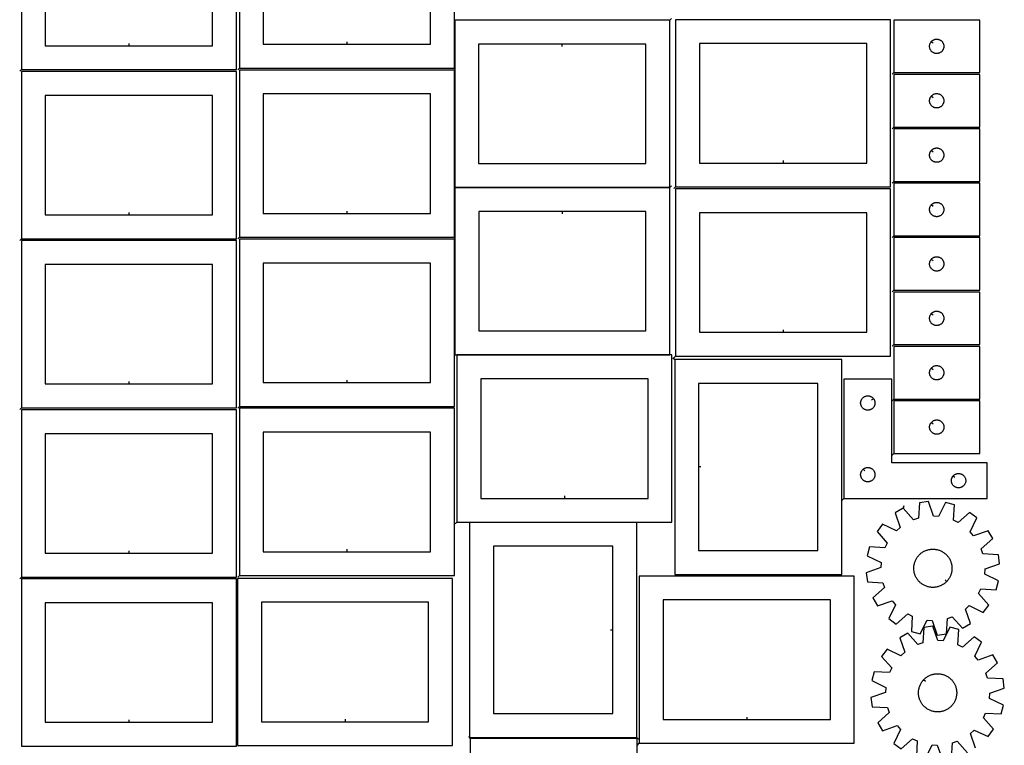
# Model space of a CAD drawing. Header units: millimetres. Extents: x 7 to 1243, y 7 to 2493.
# Tile 2 of 4: x 7 to 1243, y 859 to 1770. Entities that reach past the tile are written whole.
import ezdxf

# ---------------------------------------------------------------- set-up
doc = ezdxf.new("R2010")
doc.units = ezdxf.units.MM
doc.layers.add('CUT', color=7, linetype='CONTINUOUS', true_color=0x000000)
doc.layers.add('LEADIN', color=1, linetype='CONTINUOUS', true_color=0xff0000)

msp = doc.modelspace()

# ---------------------------------------------------------------- linework, layer by layer
at = {"layer": 'CUT'}
for points in [[(8.842131, 1707.679063), (278.842131, 1707.679063), (278.842131, 1917.679063), (8.842131, 1917.679063)], [(282.723051, 1709.515001), (552.723051, 1709.515001), (552.723051, 1919.515001), (282.723051, 1919.515001)], [(143.842131, 1737.679063), (248.842131, 1737.679063), (248.842131, 1887.679063), (38.842131, 1887.679063), (38.842131, 1737.679063)], [(417.723051, 1739.515001), (522.723051, 1739.515001), (522.723051, 1889.515001), (312.723051, 1889.515001), (312.723051, 1739.515001)], [(823.114525, 1769.84707), (553.114525, 1769.84707), (553.114525, 1559.84707), (823.114525, 1559.84707)], [(830.608854, 1560.350938), (1100.608854, 1560.350938), (1100.608854, 1770.350938), (830.608854, 1770.350938)], [(1104.47371, 1703.900481), (1212.47371, 1703.900481), (1212.47371, 1769.900481), (1104.47371, 1769.900481)], [(1151.520341, 1742.606963), (1151.707152, 1742.834593), (1152.109749, 1743.264442), (1152.539598, 1743.667039), (1152.994857, 1744.040661), (1153.473578, 1744.383707), (1153.97371, 1744.69471), (1154.493112, 1744.972336), (1155.029559, 1745.215397), (1155.580755, 1745.422852), (1156.144339, 1745.593813), (1156.717897, 1745.727548), (1157.298974, 1745.823485), (1157.885082, 1745.881211), (1158.47371, 1745.900481), (1159.062338, 1745.881211), (1159.648446, 1745.823485), (1160.229523, 1745.727548), (1160.803082, 1745.593813), (1161.366665, 1745.422852), (1161.917861, 1745.215397), (1162.454308, 1744.972336), (1162.97371, 1744.69471), (1163.473842, 1744.383707), (1163.952563, 1744.040661), (1164.407822, 1743.667039), (1164.837671, 1743.264442), (1165.240268, 1742.834593), (1165.61389, 1742.379334), (1165.956937, 1741.900613), (1166.267939, 1741.400481), (1166.545565, 1740.881079), (1166.788626, 1740.344632), (1166.996081, 1739.793436), (1167.167043, 1739.229852), (1167.300778, 1738.656294), (1167.396714, 1738.075217), (1167.45444, 1737.489109), (1167.47371, 1736.900481), (1167.45444, 1736.311853), (1167.396714, 1735.725745), (1167.300778, 1735.144668), (1167.167043, 1734.571109), (1166.996081, 1734.007526), (1166.788626, 1733.45633), (1166.545565, 1732.919883), (1166.267939, 1732.400481), (1165.956937, 1731.900349), (1165.61389, 1731.421628), (1165.240268, 1730.966369), (1164.837671, 1730.53652), (1164.407822, 1730.133923), (1163.952563, 1729.760301), (1163.473842, 1729.417254), (1162.97371, 1729.106252), (1162.454308, 1728.828626), (1161.917861, 1728.585565), (1161.366665, 1728.37811), (1160.803082, 1728.207148), (1160.229523, 1728.073413), (1159.648446, 1727.977477), (1159.062338, 1727.919751), (1158.47371, 1727.900481), (1157.885082, 1727.919751), (1157.298974, 1727.977477), (1156.717897, 1728.073413), (1156.144339, 1728.207148), (1155.580755, 1728.37811), (1155.029559, 1728.585565), (1154.493112, 1728.828626), (1153.97371, 1729.106252), (1153.473578, 1729.417254), (1152.994857, 1729.760301), (1152.539598, 1730.133923), (1152.109749, 1730.53652), (1151.707152, 1730.966369), (1151.33353, 1731.421628), (1150.990484, 1731.900349), (1150.679482, 1732.400481), (1150.401855, 1732.919883), (1150.158794, 1733.45633), (1149.951339, 1734.007526), (1149.780378, 1734.571109), (1149.646643, 1735.144668), (1149.550706, 1735.725745), (1149.49298, 1736.311853), (1149.47371, 1736.900481), (1149.49298, 1737.489109), (1149.550706, 1738.075217), (1149.646643, 1738.656294), (1149.780378, 1739.229852), (1149.951339, 1739.793436), (1150.158794, 1740.344632), (1150.401855, 1740.881079), (1150.679482, 1741.400481), (1150.990484, 1741.900613), (1151.33353, 1742.379334)], [(688.114525, 1739.84707), (583.114525, 1739.84707), (583.114525, 1589.84707), (793.114525, 1589.84707), (793.114525, 1739.84707)], [(965.608854, 1590.350938), (1070.608854, 1590.350938), (1070.608854, 1740.350938), (860.608854, 1740.350938), (860.608854, 1590.350938)], [(282.723051, 1497.134752), (552.723051, 1497.134752), (552.723051, 1707.134752), (282.723051, 1707.134752)], [(8.842131, 1495.298814), (278.842131, 1495.298814), (278.842131, 1705.298814), (8.842131, 1705.298814)], [(1104.47371, 1635.592864), (1212.47371, 1635.592864), (1212.47371, 1701.592864), (1104.47371, 1701.592864)], [(143.842131, 1525.298814), (248.842131, 1525.298814), (248.842131, 1675.298814), (38.842131, 1675.298814), (38.842131, 1525.298814)], [(417.723051, 1527.134752), (522.723051, 1527.134752), (522.723051, 1677.134752), (312.723051, 1677.134752), (312.723051, 1527.134752)], [(1151.520341, 1674.299346), (1151.707152, 1674.526976), (1152.109749, 1674.956825), (1152.539598, 1675.359422), (1152.994857, 1675.733044), (1153.473578, 1676.07609), (1153.97371, 1676.387092), (1154.493112, 1676.664718), (1155.029559, 1676.90778), (1155.580755, 1677.115235), (1156.144339, 1677.286196), (1156.717897, 1677.419931), (1157.298974, 1677.515867), (1157.885082, 1677.573594), (1158.47371, 1677.592864), (1159.062338, 1677.573594), (1159.648446, 1677.515867), (1160.229523, 1677.419931), (1160.803082, 1677.286196), (1161.366665, 1677.115235), (1161.917861, 1676.90778), (1162.454308, 1676.664718), (1162.97371, 1676.387092), (1163.473842, 1676.07609), (1163.952563, 1675.733044), (1164.407822, 1675.359422), (1164.837671, 1674.956825), (1165.240268, 1674.526976), (1165.61389, 1674.071717), (1165.956937, 1673.592996), (1166.267939, 1673.092864), (1166.545565, 1672.573462), (1166.788626, 1672.037015), (1166.996081, 1671.485819), (1167.167043, 1670.922235), (1167.300778, 1670.348677), (1167.396714, 1669.767599), (1167.45444, 1669.181492), (1167.47371, 1668.592864), (1167.45444, 1668.004236), (1167.396714, 1667.418128), (1167.300778, 1666.837051), (1167.167043, 1666.263492), (1166.996081, 1665.699909), (1166.788626, 1665.148713), (1166.545565, 1664.612265), (1166.267939, 1664.092864), (1165.956937, 1663.592732), (1165.61389, 1663.114011), (1165.240268, 1662.658751), (1164.837671, 1662.228903), (1164.407822, 1661.826305), (1163.952563, 1661.452684), (1163.473842, 1661.109637), (1162.97371, 1660.798635), (1162.454308, 1660.521009), (1161.917861, 1660.277948), (1161.366665, 1660.070493), (1160.803082, 1659.899531), (1160.229523, 1659.765796), (1159.648446, 1659.66986), (1159.062338, 1659.612133), (1158.47371, 1659.592864), (1157.885082, 1659.612133), (1157.298974, 1659.66986), (1156.717897, 1659.765796), (1156.144339, 1659.899531), (1155.580755, 1660.070493), (1155.029559, 1660.277948), (1154.493112, 1660.521009), (1153.97371, 1660.798635), (1153.473578, 1661.109637), (1152.994857, 1661.452684), (1152.539598, 1661.826305), (1152.109749, 1662.228903), (1151.707152, 1662.658751), (1151.33353, 1663.114011), (1150.990484, 1663.592732), (1150.679482, 1664.092864), (1150.401855, 1664.612265), (1150.158794, 1665.148713), (1149.951339, 1665.699909), (1149.780378, 1666.263492), (1149.646643, 1666.837051), (1149.550706, 1667.418128), (1149.49298, 1668.004236), (1149.47371, 1668.592864), (1149.49298, 1669.181492), (1149.550706, 1669.767599), (1149.646643, 1670.348677), (1149.780378, 1670.922235), (1149.951339, 1671.485819), (1150.158794, 1672.037015), (1150.401855, 1672.573462), (1150.679482, 1673.092864), (1150.990484, 1673.592996), (1151.33353, 1674.071717)], [(1104.47371, 1567.285247), (1212.47371, 1567.285247), (1212.47371, 1633.285247), (1104.47371, 1633.285247)], [(1151.520341, 1605.991729), (1151.707152, 1606.219359), (1152.109749, 1606.649208), (1152.539598, 1607.051805), (1152.994857, 1607.425427), (1153.473578, 1607.768473), (1153.97371, 1608.079475), (1154.493112, 1608.357101), (1155.029559, 1608.600162), (1155.580755, 1608.807618), (1156.144339, 1608.978579), (1156.717897, 1609.112314), (1157.298974, 1609.20825), (1157.885082, 1609.265977), (1158.47371, 1609.285247), (1159.062338, 1609.265977), (1159.648446, 1609.20825), (1160.229523, 1609.112314), (1160.803082, 1608.978579), (1161.366665, 1608.807618), (1161.917861, 1608.600162), (1162.454308, 1608.357101), (1162.97371, 1608.079475), (1163.473842, 1607.768473), (1163.952563, 1607.425427), (1164.407822, 1607.051805), (1164.837671, 1606.649208), (1165.240268, 1606.219359), (1165.61389, 1605.764099), (1165.956937, 1605.285379), (1166.267939, 1604.785247), (1166.545565, 1604.265845), (1166.788626, 1603.729397), (1166.996081, 1603.178202), (1167.167043, 1602.614618), (1167.300778, 1602.041059), (1167.396714, 1601.459982), (1167.45444, 1600.873875), (1167.47371, 1600.285247), (1167.45444, 1599.696618), (1167.396714, 1599.110511), (1167.300778, 1598.529434), (1167.167043, 1597.955875), (1166.996081, 1597.392291), (1166.788626, 1596.841096), (1166.545565, 1596.304648), (1166.267939, 1595.785247), (1165.956937, 1595.285114), (1165.61389, 1594.806394), (1165.240268, 1594.351134), (1164.837671, 1593.921285), (1164.407822, 1593.518688), (1163.952563, 1593.145066), (1163.473842, 1592.80202), (1162.97371, 1592.491018), (1162.454308, 1592.213392), (1161.917861, 1591.970331), (1161.366665, 1591.762875), (1160.803082, 1591.591914), (1160.229523, 1591.458179), (1159.648446, 1591.362243), (1159.062338, 1591.304516), (1158.47371, 1591.285247), (1157.885082, 1591.304516), (1157.298974, 1591.362243), (1156.717897, 1591.458179), (1156.144339, 1591.591914), (1155.580755, 1591.762875), (1155.029559, 1591.970331), (1154.493112, 1592.213392), (1153.97371, 1592.491018), (1153.473578, 1592.80202), (1152.994857, 1593.145066), (1152.539598, 1593.518688), (1152.109749, 1593.921285), (1151.707152, 1594.351134), (1151.33353, 1594.806394), (1150.990484, 1595.285114), (1150.679482, 1595.785247), (1150.401855, 1596.304648), (1150.158794, 1596.841096), (1149.951339, 1597.392291), (1149.780378, 1597.955875), (1149.646643, 1598.529434), (1149.550706, 1599.110511), (1149.49298, 1599.696618), (1149.47371, 1600.285247), (1149.49298, 1600.873875), (1149.550706, 1601.459982), (1149.646643, 1602.041059), (1149.780378, 1602.614618), (1149.951339, 1603.178202), (1150.158794, 1603.729397), (1150.401855, 1604.265845), (1150.679482, 1604.785247), (1150.990484, 1605.285379), (1151.33353, 1605.764099)], [(823.340965, 1559.583032), (553.340965, 1559.583032), (553.340965, 1349.583032), (823.340965, 1349.583032)], [(1104.47371, 1498.977629), (1212.47371, 1498.977629), (1212.47371, 1564.977629), (1104.47371, 1564.977629)], [(830.608854, 1347.970689), (1100.608854, 1347.970689), (1100.608854, 1557.970689), (830.608854, 1557.970689)], [(1151.520341, 1537.684112), (1151.707152, 1537.911742), (1152.109749, 1538.34159), (1152.539598, 1538.744188), (1152.994857, 1539.117809), (1153.473578, 1539.460856), (1153.97371, 1539.771858), (1154.493112, 1540.049484), (1155.029559, 1540.292545), (1155.580755, 1540.500001), (1156.144339, 1540.670962), (1156.717897, 1540.804697), (1157.298974, 1540.900633), (1157.885082, 1540.95836), (1158.47371, 1540.977629), (1159.062338, 1540.95836), (1159.648446, 1540.900633), (1160.229523, 1540.804697), (1160.803082, 1540.670962), (1161.366665, 1540.500001), (1161.917861, 1540.292545), (1162.454308, 1540.049484), (1162.97371, 1539.771858), (1163.473842, 1539.460856), (1163.952563, 1539.117809), (1164.407822, 1538.744188), (1164.837671, 1538.34159), (1165.240268, 1537.911742), (1165.61389, 1537.456482), (1165.956937, 1536.977761), (1166.267939, 1536.477629), (1166.545565, 1535.958228), (1166.788626, 1535.42178), (1166.996081, 1534.870585), (1167.167043, 1534.307001), (1167.300778, 1533.733442), (1167.396714, 1533.152365), (1167.45444, 1532.566257), (1167.47371, 1531.977629), (1167.45444, 1531.389001), (1167.396714, 1530.802894), (1167.300778, 1530.221816), (1167.167043, 1529.648258), (1166.996081, 1529.084674), (1166.788626, 1528.533478), (1166.545565, 1527.997031), (1166.267939, 1527.477629), (1165.956937, 1526.977497), (1165.61389, 1526.498776), (1165.240268, 1526.043517), (1164.837671, 1525.613668), (1164.407822, 1525.211071), (1163.952563, 1524.837449), (1163.473842, 1524.494403), (1162.97371, 1524.183401), (1162.454308, 1523.905775), (1161.917861, 1523.662714), (1161.366665, 1523.455258), (1160.803082, 1523.284297), (1160.229523, 1523.150562), (1159.648446, 1523.054626), (1159.062338, 1522.996899), (1158.47371, 1522.977629), (1157.885082, 1522.996899), (1157.298974, 1523.054626), (1156.717897, 1523.150562), (1156.144339, 1523.284297), (1155.580755, 1523.455258), (1155.029559, 1523.662714), (1154.493112, 1523.905775), (1153.97371, 1524.183401), (1153.473578, 1524.494403), (1152.994857, 1524.837449), (1152.539598, 1525.211071), (1152.109749, 1525.613668), (1151.707152, 1526.043517), (1151.33353, 1526.498776), (1150.990484, 1526.977497), (1150.679482, 1527.477629), (1150.401855, 1527.997031), (1150.158794, 1528.533478), (1149.951339, 1529.084674), (1149.780378, 1529.648258), (1149.646643, 1530.221816), (1149.550706, 1530.802894), (1149.49298, 1531.389001), (1149.47371, 1531.977629), (1149.49298, 1532.566257), (1149.550706, 1533.152365), (1149.646643, 1533.733442), (1149.780378, 1534.307001), (1149.951339, 1534.870585), (1150.158794, 1535.42178), (1150.401855, 1535.958228), (1150.679482, 1536.477629), (1150.990484, 1536.977761), (1151.33353, 1537.456482)], [(688.340965, 1529.583032), (583.340965, 1529.583032), (583.340965, 1379.583032), (793.340965, 1379.583032), (793.340965, 1529.583032)], [(965.608854, 1377.970689), (1070.608854, 1377.970689), (1070.608854, 1527.970689), (860.608854, 1527.970689), (860.608854, 1377.970689)], [(1104.47371, 1430.670012), (1212.47371, 1430.670012), (1212.47371, 1496.670012), (1104.47371, 1496.670012)], [(8.842131, 1282.918565), (278.842131, 1282.918565), (278.842131, 1492.918565), (8.842131, 1492.918565)], [(282.723051, 1284.754503), (552.723051, 1284.754503), (552.723051, 1494.754503), (282.723051, 1494.754503)], [(1151.520341, 1469.376495), (1151.707152, 1469.604124), (1152.109749, 1470.033973), (1152.539598, 1470.43657), (1152.994857, 1470.810192), (1153.473578, 1471.153239), (1153.97371, 1471.464241), (1154.493112, 1471.741867), (1155.029559, 1471.984928), (1155.580755, 1472.192383), (1156.144339, 1472.363345), (1156.717897, 1472.49708), (1157.298974, 1472.593016), (1157.885082, 1472.650742), (1158.47371, 1472.670012), (1159.062338, 1472.650742), (1159.648446, 1472.593016), (1160.229523, 1472.49708), (1160.803082, 1472.363345), (1161.366665, 1472.192383), (1161.917861, 1471.984928), (1162.454308, 1471.741867), (1162.97371, 1471.464241), (1163.473842, 1471.153239), (1163.952563, 1470.810192), (1164.407822, 1470.43657), (1164.837671, 1470.033973), (1165.240268, 1469.604124), (1165.61389, 1469.148865), (1165.956937, 1468.670144), (1166.267939, 1468.170012), (1166.545565, 1467.65061), (1166.788626, 1467.114163), (1166.996081, 1466.562967), (1167.167043, 1465.999384), (1167.300778, 1465.425825), (1167.396714, 1464.844748), (1167.45444, 1464.25864), (1167.47371, 1463.670012), (1167.45444, 1463.081384), (1167.396714, 1462.495276), (1167.300778, 1461.914199), (1167.167043, 1461.340641), (1166.996081, 1460.777057), (1166.788626, 1460.225861), (1166.545565, 1459.689414), (1166.267939, 1459.170012), (1165.956937, 1458.66988), (1165.61389, 1458.191159), (1165.240268, 1457.7359), (1164.837671, 1457.306051), (1164.407822, 1456.903454), (1163.952563, 1456.529832), (1163.473842, 1456.186786), (1162.97371, 1455.875784), (1162.454308, 1455.598157), (1161.917861, 1455.355096), (1161.366665, 1455.147641), (1160.803082, 1454.97668), (1160.229523, 1454.842945), (1159.648446, 1454.747008), (1159.062338, 1454.689282), (1158.47371, 1454.670012), (1157.885082, 1454.689282), (1157.298974, 1454.747008), (1156.717897, 1454.842945), (1156.144339, 1454.97668), (1155.580755, 1455.147641), (1155.029559, 1455.355096), (1154.493112, 1455.598157), (1153.97371, 1455.875784), (1153.473578, 1456.186786), (1152.994857, 1456.529832), (1152.539598, 1456.903454), (1152.109749, 1457.306051), (1151.707152, 1457.7359), (1151.33353, 1458.191159), (1150.990484, 1458.66988), (1150.679482, 1459.170012), (1150.401855, 1459.689414), (1150.158794, 1460.225861), (1149.951339, 1460.777057), (1149.780378, 1461.340641), (1149.646643, 1461.914199), (1149.550706, 1462.495276), (1149.49298, 1463.081384), (1149.47371, 1463.670012), (1149.49298, 1464.25864), (1149.550706, 1464.844748), (1149.646643, 1465.425825), (1149.780378, 1465.999384), (1149.951339, 1466.562967), (1150.158794, 1467.114163), (1150.401855, 1467.65061), (1150.679482, 1468.170012), (1150.990484, 1468.670144), (1151.33353, 1469.148865)], [(143.842131, 1312.918565), (248.842131, 1312.918565), (248.842131, 1462.918565), (38.842131, 1462.918565), (38.842131, 1312.918565)], [(417.723051, 1314.754503), (522.723051, 1314.754503), (522.723051, 1464.754503), (312.723051, 1464.754503), (312.723051, 1314.754503)], [(1104.47371, 1362.362395), (1212.47371, 1362.362395), (1212.47371, 1428.362395), (1104.47371, 1428.362395)], [(1151.520341, 1401.068878), (1151.707152, 1401.296507), (1152.109749, 1401.726356), (1152.539598, 1402.128953), (1152.994857, 1402.502575), (1153.473578, 1402.845621), (1153.97371, 1403.156624), (1154.493112, 1403.43425), (1155.029559, 1403.677311), (1155.580755, 1403.884766), (1156.144339, 1404.055727), (1156.717897, 1404.189462), (1157.298974, 1404.285399), (1157.885082, 1404.343125), (1158.47371, 1404.362395), (1159.062338, 1404.343125), (1159.648446, 1404.285399), (1160.229523, 1404.189462), (1160.803082, 1404.055727), (1161.366665, 1403.884766), (1161.917861, 1403.677311), (1162.454308, 1403.43425), (1162.97371, 1403.156624), (1163.473842, 1402.845621), (1163.952563, 1402.502575), (1164.407822, 1402.128953), (1164.837671, 1401.726356), (1165.240268, 1401.296507), (1165.61389, 1400.841248), (1165.956937, 1400.362527), (1166.267939, 1399.862395), (1166.545565, 1399.342993), (1166.788626, 1398.806546), (1166.996081, 1398.25535), (1167.167043, 1397.691766), (1167.300778, 1397.118208), (1167.396714, 1396.537131), (1167.45444, 1395.951023), (1167.47371, 1395.362395), (1167.45444, 1394.773767), (1167.396714, 1394.187659), (1167.300778, 1393.606582), (1167.167043, 1393.033024), (1166.996081, 1392.46944), (1166.788626, 1391.918244), (1166.545565, 1391.381797), (1166.267939, 1390.862395), (1165.956937, 1390.362263), (1165.61389, 1389.883542), (1165.240268, 1389.428283), (1164.837671, 1388.998434), (1164.407822, 1388.595837), (1163.952563, 1388.222215), (1163.473842, 1387.879168), (1162.97371, 1387.568166), (1162.454308, 1387.29054), (1161.917861, 1387.047479), (1161.366665, 1386.840024), (1160.803082, 1386.669063), (1160.229523, 1386.535327), (1159.648446, 1386.439391), (1159.062338, 1386.381665), (1158.47371, 1386.362395), (1157.885082, 1386.381665), (1157.298974, 1386.439391), (1156.717897, 1386.535327), (1156.144339, 1386.669063), (1155.580755, 1386.840024), (1155.029559, 1387.047479), (1154.493112, 1387.29054), (1153.97371, 1387.568166), (1153.473578, 1387.879168), (1152.994857, 1388.222215), (1152.539598, 1388.595837), (1152.109749, 1388.998434), (1151.707152, 1389.428283), (1151.33353, 1389.883542), (1150.990484, 1390.362263), (1150.679482, 1390.862395), (1150.401855, 1391.381797), (1150.158794, 1391.918244), (1149.951339, 1392.46944), (1149.780378, 1393.033024), (1149.646643, 1393.606582), (1149.550706, 1394.187659), (1149.49298, 1394.773767), (1149.47371, 1395.362395), (1149.49298, 1395.951023), (1149.550706, 1396.537131), (1149.646643, 1397.118208), (1149.780378, 1397.691766), (1149.951339, 1398.25535), (1150.158794, 1398.806546), (1150.401855, 1399.342993), (1150.679482, 1399.862395), (1150.990484, 1400.362527), (1151.33353, 1400.841248)], [(555.954924, 1139.329698), (825.954924, 1139.329698), (825.954924, 1349.329698), (555.954924, 1349.329698)], [(1104.47371, 1294.054778), (1212.47371, 1294.054778), (1212.47371, 1360.054778), (1104.47371, 1360.054778)], [(829.365174, 1343.725977), (829.365174, 1073.725977), (1039.365174, 1073.725977), (1039.365174, 1343.725977)], [(1151.520341, 1332.76126), (1151.707152, 1332.98889), (1152.109749, 1333.418739), (1152.539598, 1333.821336), (1152.994857, 1334.194958), (1153.473578, 1334.538004), (1153.97371, 1334.849006), (1154.493112, 1335.126632), (1155.029559, 1335.369694), (1155.580755, 1335.577149), (1156.144339, 1335.74811), (1156.717897, 1335.881845), (1157.298974, 1335.977782), (1157.885082, 1336.035508), (1158.47371, 1336.054778), (1159.062338, 1336.035508), (1159.648446, 1335.977782), (1160.229523, 1335.881845), (1160.803082, 1335.74811), (1161.366665, 1335.577149), (1161.917861, 1335.369694), (1162.454308, 1335.126632), (1162.97371, 1334.849006), (1163.473842, 1334.538004), (1163.952563, 1334.194958), (1164.407822, 1333.821336), (1164.837671, 1333.418739), (1165.240268, 1332.98889), (1165.61389, 1332.533631), (1165.956937, 1332.05491), (1166.267939, 1331.554778), (1166.545565, 1331.035376), (1166.788626, 1330.498929), (1166.996081, 1329.947733), (1167.167043, 1329.384149), (1167.300778, 1328.810591), (1167.396714, 1328.229514), (1167.45444, 1327.643406), (1167.47371, 1327.054778), (1167.45444, 1326.46615), (1167.396714, 1325.880042), (1167.300778, 1325.298965), (1167.167043, 1324.725406), (1166.996081, 1324.161823), (1166.788626, 1323.610627), (1166.545565, 1323.07418), (1166.267939, 1322.554778), (1165.956937, 1322.054646), (1165.61389, 1321.575925), (1165.240268, 1321.120665), (1164.837671, 1320.690817), (1164.407822, 1320.28822), (1163.952563, 1319.914598), (1163.473842, 1319.571551), (1162.97371, 1319.260549), (1162.454308, 1318.982923), (1161.917861, 1318.739862), (1161.366665, 1318.532407), (1160.803082, 1318.361445), (1160.229523, 1318.22771), (1159.648446, 1318.131774), (1159.062338, 1318.074047), (1158.47371, 1318.054778), (1157.885082, 1318.074047), (1157.298974, 1318.131774), (1156.717897, 1318.22771), (1156.144339, 1318.361445), (1155.580755, 1318.532407), (1155.029559, 1318.739862), (1154.493112, 1318.982923), (1153.97371, 1319.260549), (1153.473578, 1319.571551), (1152.994857, 1319.914598), (1152.539598, 1320.28822), (1152.109749, 1320.690817), (1151.707152, 1321.120665), (1151.33353, 1321.575925), (1150.990484, 1322.054646), (1150.679482, 1322.554778), (1150.401855, 1323.07418), (1150.158794, 1323.610627), (1149.951339, 1324.161823), (1149.780378, 1324.725406), (1149.646643, 1325.298965), (1149.550706, 1325.880042), (1149.49298, 1326.46615), (1149.47371, 1327.054778), (1149.49298, 1327.643406), (1149.550706, 1328.229514), (1149.646643, 1328.810591), (1149.780378, 1329.384149), (1149.951339, 1329.947733), (1150.158794, 1330.498929), (1150.401855, 1331.035376), (1150.679482, 1331.554778), (1150.990484, 1332.05491), (1151.33353, 1332.533631)], [(690.954924, 1169.329698), (795.954924, 1169.329698), (795.954924, 1319.329698), (585.954924, 1319.329698), (585.954924, 1169.329698)], [(859.365174, 1208.725977), (859.365174, 1103.725977), (1009.365174, 1103.725977), (1009.365174, 1313.725977), (859.365174, 1313.725977)], [(1041.92983, 1169.062945), (1221.92983, 1169.062945), (1221.92983, 1214.062945), (1101.92983, 1214.062945), (1101.92983, 1319.062945), (1041.92983, 1319.062945)], [(1078.883199, 1294.769428), (1079.07001, 1294.541798), (1079.413056, 1294.063077), (1079.724059, 1293.562945), (1080.001685, 1293.043543), (1080.244746, 1292.507096), (1080.452201, 1291.9559), (1080.623162, 1291.392316), (1080.756897, 1290.818758), (1080.852834, 1290.237681), (1080.91056, 1289.651573), (1080.92983, 1289.062945), (1080.91056, 1288.474317), (1080.852834, 1287.888209), (1080.756897, 1287.307132), (1080.623162, 1286.733574), (1080.452201, 1286.16999), (1080.244746, 1285.618794), (1080.001685, 1285.082347), (1079.724059, 1284.562945), (1079.413056, 1284.062813), (1079.07001, 1283.584092), (1078.696388, 1283.128833), (1078.293791, 1282.698984), (1077.863942, 1282.296387), (1077.408683, 1281.922765), (1076.929962, 1281.579718), (1076.42983, 1281.268716), (1075.910428, 1280.99109), (1075.373981, 1280.748029), (1074.822785, 1280.540574), (1074.259201, 1280.369612), (1073.685643, 1280.235877), (1073.104566, 1280.139941), (1072.518458, 1280.082215), (1071.92983, 1280.062945), (1071.341202, 1280.082215), (1070.755094, 1280.139941), (1070.174017, 1280.235877), (1069.600459, 1280.369612), (1069.036875, 1280.540574), (1068.485679, 1280.748029), (1067.949232, 1280.99109), (1067.42983, 1281.268716), (1066.929698, 1281.579718), (1066.450977, 1281.922765), (1065.995718, 1282.296387), (1065.565869, 1282.698984), (1065.163272, 1283.128833), (1064.78965, 1283.584092), (1064.446603, 1284.062813), (1064.135601, 1284.562945), (1063.857975, 1285.082347), (1063.614914, 1285.618794), (1063.407459, 1286.16999), (1063.236498, 1286.733574), (1063.102762, 1287.307132), (1063.006826, 1287.888209), (1062.9491, 1288.474317), (1062.92983, 1289.062945), (1062.9491, 1289.651573), (1063.006826, 1290.237681), (1063.102762, 1290.818758), (1063.236498, 1291.392316), (1063.407459, 1291.9559), (1063.614914, 1292.507096), (1063.857975, 1293.043543), (1064.135601, 1293.562945), (1064.446603, 1294.063077), (1064.78965, 1294.541798), (1065.163272, 1294.997057), (1065.565869, 1295.426906), (1065.995718, 1295.829503), (1066.450977, 1296.203125), (1066.929698, 1296.546171), (1067.42983, 1296.857174), (1067.949232, 1297.1348), (1068.485679, 1297.377861), (1069.036875, 1297.585316), (1069.600459, 1297.756277), (1070.174017, 1297.890012), (1070.755094, 1297.985949), (1071.341202, 1298.043675), (1071.92983, 1298.062945), (1072.518458, 1298.043675), (1073.104566, 1297.985949), (1073.685643, 1297.890012), (1074.259201, 1297.756277), (1074.822785, 1297.585316), (1075.373981, 1297.377861), (1075.910428, 1297.1348), (1076.42983, 1296.857174), (1076.929962, 1296.546171), (1077.408683, 1296.203125), (1077.863942, 1295.829503), (1078.293791, 1295.426906), (1078.696388, 1294.997057)], [(1104.528276, 1225.815276), (1212.528276, 1225.815276), (1212.528276, 1291.815276), (1104.528276, 1291.815276)], [(8.842131, 1070.538316), (278.842131, 1070.538316), (278.842131, 1280.538316), (8.842131, 1280.538316)], [(282.723051, 1072.374254), (552.723051, 1072.374254), (552.723051, 1282.374254), (282.723051, 1282.374254)], [(1151.574906, 1264.521758), (1151.761717, 1264.749388), (1152.164315, 1265.179237), (1152.594163, 1265.581834), (1153.049423, 1265.955456), (1153.528143, 1266.298502), (1154.028276, 1266.609504), (1154.547677, 1266.88713), (1155.084125, 1267.130192), (1155.63532, 1267.337647), (1156.198904, 1267.508608), (1156.772463, 1267.642343), (1157.35354, 1267.73828), (1157.939647, 1267.796006), (1158.528276, 1267.815276), (1159.116904, 1267.796006), (1159.703011, 1267.73828), (1160.284088, 1267.642343), (1160.857647, 1267.508608), (1161.421231, 1267.337647), (1161.972426, 1267.130192), (1162.508874, 1266.88713), (1163.028276, 1266.609504), (1163.528408, 1266.298502), (1164.007128, 1265.955456), (1164.462388, 1265.581834), (1164.892237, 1265.179237), (1165.294834, 1264.749388), (1165.668456, 1264.294129), (1166.011502, 1263.815408), (1166.322504, 1263.315276), (1166.60013, 1262.795874), (1166.843191, 1262.259427), (1167.050647, 1261.708231), (1167.221608, 1261.144647), (1167.355343, 1260.571089), (1167.451279, 1259.990012), (1167.509006, 1259.403904), (1167.528276, 1258.815276), (1167.509006, 1258.226648), (1167.451279, 1257.64054), (1167.355343, 1257.059463), (1167.221608, 1256.485904), (1167.050647, 1255.922321), (1166.843191, 1255.371125), (1166.60013, 1254.834678), (1166.322504, 1254.315276), (1166.011502, 1253.815144), (1165.668456, 1253.336423), (1165.294834, 1252.881163), (1164.892237, 1252.451315), (1164.462388, 1252.048718), (1164.007128, 1251.675096), (1163.528408, 1251.332049), (1163.028276, 1251.021047), (1162.508874, 1250.743421), (1161.972426, 1250.50036), (1161.421231, 1250.292905), (1160.857647, 1250.121943), (1160.284088, 1249.988208), (1159.703011, 1249.892272), (1159.116904, 1249.834546), (1158.528276, 1249.815276), (1157.939647, 1249.834546), (1157.35354, 1249.892272), (1156.772463, 1249.988208), (1156.198904, 1250.121943), (1155.63532, 1250.292905), (1155.084125, 1250.50036), (1154.547677, 1250.743421), (1154.028276, 1251.021047), (1153.528143, 1251.332049), (1153.049423, 1251.675096), (1152.594163, 1252.048718), (1152.164315, 1252.451315), (1151.761717, 1252.881163), (1151.388096, 1253.336423), (1151.045049, 1253.815144), (1150.734047, 1254.315276), (1150.456421, 1254.834678), (1150.21336, 1255.371125), (1150.005904, 1255.922321), (1149.834943, 1256.485904), (1149.701208, 1257.059463), (1149.605272, 1257.64054), (1149.547545, 1258.226648), (1149.528276, 1258.815276), (1149.547545, 1259.403904), (1149.605272, 1259.990012), (1149.701208, 1260.571089), (1149.834943, 1261.144647), (1150.005904, 1261.708231), (1150.21336, 1262.259427), (1150.456421, 1262.795874), (1150.734047, 1263.315276), (1151.045049, 1263.815408), (1151.388096, 1264.294129)], [(143.842131, 1100.538316), (248.842131, 1100.538316), (248.842131, 1250.538316), (38.842131, 1250.538316), (38.842131, 1100.538316)], [(417.723051, 1102.374254), (522.723051, 1102.374254), (522.723051, 1252.374254), (312.723051, 1252.374254), (312.723051, 1102.374254)], [(1066.223347, 1206.016314), (1066.450977, 1206.203125), (1066.929698, 1206.546171), (1067.42983, 1206.857174), (1067.949232, 1207.1348), (1068.485679, 1207.377861), (1069.036875, 1207.585316), (1069.600459, 1207.756277), (1070.174017, 1207.890012), (1070.755094, 1207.985949), (1071.341202, 1208.043675), (1071.92983, 1208.062945), (1072.518458, 1208.043675), (1073.104566, 1207.985949), (1073.685643, 1207.890012), (1074.259201, 1207.756277), (1074.822785, 1207.585316), (1075.373981, 1207.377861), (1075.910428, 1207.1348), (1076.42983, 1206.857174), (1076.929962, 1206.546171), (1077.408683, 1206.203125), (1077.863942, 1205.829503), (1078.293791, 1205.426906), (1078.696388, 1204.997057), (1079.07001, 1204.541798), (1079.413056, 1204.063077), (1079.724059, 1203.562945), (1080.001685, 1203.043543), (1080.244746, 1202.507096), (1080.452201, 1201.9559), (1080.623162, 1201.392316), (1080.756897, 1200.818758), (1080.852834, 1200.237681), (1080.91056, 1199.651573), (1080.92983, 1199.062945), (1080.91056, 1198.474317), (1080.852834, 1197.888209), (1080.756897, 1197.307132), (1080.623162, 1196.733574), (1080.452201, 1196.16999), (1080.244746, 1195.618794), (1080.001685, 1195.082347), (1079.724059, 1194.562945), (1079.413056, 1194.062813), (1079.07001, 1193.584092), (1078.696388, 1193.128833), (1078.293791, 1192.698984), (1077.863942, 1192.296387), (1077.408683, 1191.922765), (1076.929962, 1191.579718), (1076.42983, 1191.268716), (1075.910428, 1190.99109), (1075.373981, 1190.748029), (1074.822785, 1190.540574), (1074.259201, 1190.369612), (1073.685643, 1190.235877), (1073.104566, 1190.139941), (1072.518458, 1190.082215), (1071.92983, 1190.062945), (1071.341202, 1190.082215), (1070.755094, 1190.139941), (1070.174017, 1190.235877), (1069.600459, 1190.369612), (1069.036875, 1190.540574), (1068.485679, 1190.748029), (1067.949232, 1190.99109), (1067.42983, 1191.268716), (1066.929698, 1191.579718), (1066.450977, 1191.922765), (1065.995718, 1192.296387), (1065.565869, 1192.698984), (1065.163272, 1193.128833), (1064.78965, 1193.584092), (1064.446603, 1194.062813), (1064.135601, 1194.562945), (1063.857975, 1195.082347), (1063.614914, 1195.618794), (1063.407459, 1196.16999), (1063.236498, 1196.733574), (1063.102762, 1197.307132), (1063.006826, 1197.888209), (1062.9491, 1198.474317), (1062.92983, 1199.062945), (1062.9491, 1199.651573), (1063.006826, 1200.237681), (1063.102762, 1200.818758), (1063.236498, 1201.392316), (1063.407459, 1201.9559), (1063.614914, 1202.507096), (1063.857975, 1203.043543), (1064.135601, 1203.562945), (1064.446603, 1204.063077), (1064.78965, 1204.541798), (1065.163272, 1204.997057), (1065.565869, 1205.426906), (1065.995718, 1205.829503)], [(1178.976461, 1197.269428), (1179.163272, 1197.497057), (1179.565869, 1197.926906), (1179.995718, 1198.329503), (1180.450977, 1198.703125), (1180.929698, 1199.046171), (1181.42983, 1199.357174), (1181.949232, 1199.6348), (1182.485679, 1199.877861), (1183.036875, 1200.085316), (1183.600459, 1200.256277), (1184.174017, 1200.390012), (1184.755094, 1200.485949), (1185.341202, 1200.543675), (1185.92983, 1200.562945), (1186.518458, 1200.543675), (1187.104566, 1200.485949), (1187.685643, 1200.390012), (1188.259201, 1200.256277), (1188.822785, 1200.085316), (1189.373981, 1199.877861), (1189.910428, 1199.6348), (1190.42983, 1199.357174), (1190.929962, 1199.046171), (1191.408683, 1198.703125), (1191.863942, 1198.329503), (1192.293791, 1197.926906), (1192.696388, 1197.497057), (1193.07001, 1197.041798), (1193.413056, 1196.563077), (1193.724059, 1196.062945), (1194.001685, 1195.543543), (1194.244746, 1195.007096), (1194.452201, 1194.4559), (1194.623162, 1193.892316), (1194.756897, 1193.318758), (1194.852834, 1192.737681), (1194.91056, 1192.151573), (1194.92983, 1191.562945), (1194.91056, 1190.974317), (1194.852834, 1190.388209), (1194.756897, 1189.807132), (1194.623162, 1189.233574), (1194.452201, 1188.66999), (1194.244746, 1188.118794), (1194.001685, 1187.582347), (1193.724059, 1187.062945), (1193.413056, 1186.562813), (1193.07001, 1186.084092), (1192.696388, 1185.628833), (1192.293791, 1185.198984), (1191.863942, 1184.796387), (1191.408683, 1184.422765), (1190.929962, 1184.079718), (1190.42983, 1183.768716), (1189.910428, 1183.49109), (1189.373981, 1183.248029), (1188.822785, 1183.040574), (1188.259201, 1182.869612), (1187.685643, 1182.735877), (1187.104566, 1182.639941), (1186.518458, 1182.582215), (1185.92983, 1182.562945), (1185.341202, 1182.582215), (1184.755094, 1182.639941), (1184.174017, 1182.735877), (1183.600459, 1182.869612), (1183.036875, 1183.040574), (1182.485679, 1183.248029), (1181.949232, 1183.49109), (1181.42983, 1183.768716), (1180.929698, 1184.079718), (1180.450977, 1184.422765), (1179.995718, 1184.796387), (1179.565869, 1185.198984), (1179.163272, 1185.628833), (1178.78965, 1186.084092), (1178.446603, 1186.562813), (1178.135601, 1187.062945), (1177.857975, 1187.582347), (1177.614914, 1188.118794), (1177.407459, 1188.66999), (1177.236498, 1189.233574), (1177.102762, 1189.807132), (1177.006826, 1190.388209), (1176.9491, 1190.974317), (1176.92983, 1191.562945), (1176.9491, 1192.151573), (1177.006826, 1192.737681), (1177.102762, 1193.318758), (1177.236498, 1193.892316), (1177.407459, 1194.4559), (1177.614914, 1195.007096), (1177.857975, 1195.543543), (1178.135601, 1196.062945), (1178.446603, 1196.563077), (1178.78965, 1197.041798)], [(1116.462819, 1156.845714), (1106.494785, 1151.038497), (1112.73169, 1132.693377), (1107.91413, 1128.434997), (1090.473378, 1136.876713), (1083.486441, 1127.696943), (1096.268963, 1113.135022), (1093.447729, 1107.357192), (1074.10407, 1108.482034), (1071.161928, 1097.327247), (1088.544045, 1088.765446), (1088.148645, 1082.347787), (1069.846976, 1075.984508), (1071.397543, 1064.55292), (1090.732985, 1063.294695), (1092.823614, 1057.214238), (1078.350198, 1044.33159), (1084.157415, 1034.363556), (1102.502535, 1040.600461), (1106.760916, 1035.782901), (1098.319199, 1018.342148), (1107.498969, 1011.355212), (1122.06089, 1024.137734), (1127.838721, 1021.3165), (1126.713878, 1001.972841), (1137.868665, 999.030699), (1146.430466, 1016.412816), (1152.848125, 1016.017416), (1159.211404, 997.715747), (1170.642992, 999.266314), (1171.901217, 1018.601755), (1177.981674, 1020.692385), (1190.864322, 1006.218969), (1200.832356, 1012.026186), (1194.595451, 1030.371306), (1199.413012, 1034.629686), (1216.853764, 1026.18797), (1223.8407, 1035.36774), (1211.058178, 1049.929661), (1213.879412, 1055.707492), (1233.223071, 1054.582649), (1236.165213, 1065.737436), (1218.783096, 1074.299237), (1219.178496, 1080.716896), (1237.480165, 1087.080175), (1235.929598, 1098.511763), (1216.594157, 1099.769988), (1214.503527, 1105.850445), (1228.976943, 1118.733093), (1223.169726, 1128.701127), (1204.824606, 1122.464222), (1200.566226, 1127.281782), (1209.007943, 1144.722535), (1199.828172, 1151.709471), (1185.266251, 1138.926949), (1179.488421, 1141.748183), (1180.613263, 1161.091842), (1169.458476, 1164.033984), (1160.896675, 1146.651867), (1154.479016, 1147.047267), (1148.115737, 1165.348936), (1136.684149, 1163.798369), (1135.425924, 1144.462928), (1129.345468, 1142.372298)], [(781.823804, 869.076633), (781.823804, 1139.076633), (571.823804, 1139.076633), (571.823804, 869.076633)], [(751.823804, 1004.076633), (751.823804, 1109.076633), (601.823804, 1109.076633), (601.823804, 899.076633), (751.823804, 899.076633)], [(1171.104798, 1065.053146), (1170.768577, 1064.697296), (1170.067664, 1064.013617), (1169.339449, 1063.359096), (1168.585143, 1062.734823), (1167.806001, 1062.141837), (1167.00332, 1061.581124), (1166.178437, 1061.053618), (1165.332724, 1060.560196), (1164.467588, 1060.101681), (1163.584471, 1059.678835), (1162.684841, 1059.292362), (1161.770196, 1058.942906), (1160.842059, 1058.631047), (1159.901973, 1058.357305), (1158.951505, 1058.122135), (1157.992235, 1057.92593), (1157.025761, 1057.769015), (1156.05369, 1057.651652), (1155.077641, 1057.574036), (1154.099239, 1057.536296), (1153.120112, 1057.538495), (1152.141889, 1057.58063), (1151.166199, 1057.66263), (1150.194666, 1057.784359), (1149.228906, 1057.945613), (1148.270527, 1058.146126), (1147.321124, 1058.385563), (1146.382278, 1058.663525), (1145.455551, 1058.97955), (1144.542485, 1059.333112), (1143.644601, 1059.723622), (1142.763392, 1060.150431), (1141.900325, 1060.612828), (1141.056837, 1061.110043), (1140.234331, 1061.64125), (1139.434178, 1062.205563), (1138.657708, 1062.802043), (1137.906213, 1063.429699), (1137.180945, 1064.087484), (1136.483111, 1064.774305), (1135.813872, 1065.489017), (1135.174342, 1066.230433), (1134.565585, 1066.997316), (1133.988616, 1067.788392), (1133.444393, 1068.602343), (1132.933823, 1069.437815), (1132.457756, 1070.293418), (1132.016983, 1071.167726), (1131.61224, 1072.059285), (1131.244198, 1072.966611), (1130.913472, 1073.888194), (1130.62061, 1074.8225), (1130.366102, 1075.767974), (1130.150369, 1076.723042), (1129.973773, 1077.686114), (1129.836605, 1078.655588), (1129.739095, 1079.629851), (1129.681405, 1080.607279), (1129.663631, 1081.586248), (1129.685803, 1082.565127), (1129.747883, 1083.542286), (1129.849768, 1084.516101), (1129.991289, 1085.484949), (1130.172211, 1086.447218), (1130.392231, 1087.401308), (1130.650984, 1088.345629), (1130.94804, 1089.278609), (1131.282903, 1090.198697), (1131.655017, 1091.104361), (1132.063761, 1091.994093), (1132.508457, 1092.866412), (1132.988363, 1093.719867), (1133.502681, 1094.553037), (1134.050554, 1095.364536), (1134.631072, 1096.153012), (1135.243267, 1096.917153), (1135.886121, 1097.655688), (1136.558564, 1098.367387), (1137.259477, 1099.051066), (1137.987692, 1099.705587), (1138.741999, 1100.32986), (1139.521141, 1100.922846), (1140.323821, 1101.483559), (1141.148705, 1102.011065), (1141.994418, 1102.504487), (1142.859553, 1102.963002), (1143.74267, 1103.385848), (1144.6423, 1103.772321), (1145.556945, 1104.121778), (1146.485082, 1104.433636), (1147.425168, 1104.707378), (1148.375636, 1104.942548), (1149.334906, 1105.138753), (1150.301381, 1105.295668), (1151.273451, 1105.413031), (1152.2495, 1105.490647), (1153.227902, 1105.528387), (1154.207029, 1105.526188), (1155.185252, 1105.484053), (1156.160942, 1105.402053), (1157.132476, 1105.280325), (1158.098236, 1105.11907), (1159.056614, 1104.918557), (1160.006017, 1104.67912), (1160.944863, 1104.401158), (1161.87159, 1104.085133), (1162.784656, 1103.731571), (1163.682541, 1103.341061), (1164.56375, 1102.914252), (1165.426816, 1102.451855), (1166.270304, 1101.95464), (1167.09281, 1101.423433), (1167.892963, 1100.85912), (1168.669434, 1100.26264), (1169.420928, 1099.634984), (1170.146196, 1098.977199), (1170.84403, 1098.290378), (1171.513269, 1097.575666), (1172.152799, 1096.834251), (1172.761556, 1096.067367), (1173.338526, 1095.276291), (1173.882748, 1094.46234), (1174.393318, 1093.626868), (1174.869386, 1092.771265), (1175.310158, 1091.896957), (1175.714902, 1091.005398), (1176.082943, 1090.098072), (1176.41367, 1089.176489), (1176.706531, 1088.242183), (1176.96104, 1087.296709), (1177.176772, 1086.341642), (1177.353369, 1085.378569), (1177.490536, 1084.409095), (1177.588046, 1083.434833), (1177.645736, 1082.457404), (1177.66351, 1081.478435), (1177.641339, 1080.499557), (1177.579258, 1079.522397), (1177.477373, 1078.548582), (1177.335852, 1077.579734), (1177.15493, 1076.617465), (1176.93491, 1075.663375), (1176.676157, 1074.719055), (1176.379101, 1073.786074), (1176.044238, 1072.865986), (1175.672125, 1071.960322), (1175.26338, 1071.07059), (1174.818684, 1070.198271), (1174.338778, 1069.344816), (1173.824461, 1068.511646), (1173.276587, 1067.700147), (1172.696069, 1066.911671), (1172.083874, 1066.14753), (1171.44102, 1065.408995)], [(8.842131, 858.158128), (278.842131, 858.158128), (278.842131, 1068.158128), (8.842131, 1068.158128)], [(280.378813, 858.8687), (550.378813, 858.8687), (550.378813, 1068.8687), (280.378813, 1068.8687)], [(784.917631, 861.708666), (1054.917631, 861.708666), (1054.917631, 1071.708666), (784.917631, 1071.708666)], [(415.378813, 888.8687), (520.378813, 888.8687), (520.378813, 1038.8687), (310.378813, 1038.8687), (310.378813, 888.8687)], [(919.917631, 891.708666), (1024.917631, 891.708666), (1024.917631, 1041.708666), (814.917631, 1041.708666), (814.917631, 891.708666)], [(143.842131, 888.158128), (248.842131, 888.158128), (248.842131, 1038.158128), (38.842131, 1038.158128), (38.842131, 888.158128)], [(1142.067871, 941.500131), (1142.40231, 941.857656), (1143.099798, 942.544828), (1143.824735, 943.202979), (1144.575913, 943.831013), (1145.352082, 944.427884), (1146.151952, 944.9926), (1146.974189, 945.524221), (1147.817427, 946.021861), (1148.680261, 946.484693), (1149.561254, 946.911946), (1150.458942, 947.302908), (1151.37183, 947.65693), (1152.298398, 947.973422), (1153.237104, 948.251857), (1154.186385, 948.491772), (1155.144663, 948.692768), (1156.110342, 948.854509), (1157.081814, 948.976727), (1158.057462, 949.059218), (1159.035664, 949.101846), (1160.01479, 949.104538), (1160.993211, 949.067291), (1161.969298, 948.990167), (1162.941428, 948.873294), (1163.907981, 948.716866), (1164.86735, 948.521144), (1165.817937, 948.286453), (1166.75816, 948.013185), (1167.686455, 947.701794), (1168.601275, 947.352798), (1169.5011, 946.966778), (1170.38443, 946.544377), (1171.249796, 946.086298), (1172.095758, 945.593302), (1172.920907, 945.066212), (1173.72387, 944.505903), (1174.50331, 943.91331), (1175.257931, 943.289417), (1175.986476, 942.635263), (1176.687733, 941.951937), (1177.360534, 941.240577), (1178.00376, 940.502366), (1178.616341, 939.738533), (1179.197255, 938.950349), (1179.745538, 938.139127), (1180.260275, 937.306216), (1180.740611, 936.453003), (1181.185746, 935.580908), (1181.594939, 934.691382), (1181.967509, 933.785906), (1182.302835, 932.865987), (1182.600361, 931.933156), (1182.85959, 930.988966), (1183.080091, 930.034987), (1183.261497, 929.072809), (1183.403506, 928.104032), (1183.505882, 927.130269), (1183.568455, 926.153141), (1183.591119, 925.174273), (1183.573838, 924.195296), (1183.516641, 923.217838), (1183.419622, 922.243527), (1183.282943, 921.273984), (1183.106831, 920.310823), (1182.89158, 919.355646), (1182.637548, 918.410044), (1182.345157, 917.475591), (1182.014895, 916.553842), (1181.647311, 915.64633), (1181.243016, 914.754567), (1180.802684, 913.880037), (1180.327048, 913.024195), (1179.816899, 912.188466), (1179.273087, 911.374241), (1178.696515, 910.582874), (1178.088145, 909.815684), (1177.448989, 909.073947), (1176.78011, 908.358897), (1176.082622, 907.671725), (1175.357685, 907.013574), (1174.606507, 906.38554), (1173.830338, 905.788669), (1173.030468, 905.223953), (1172.208231, 904.692332), (1171.364993, 904.194692), (1170.50216, 903.73186), (1169.621166, 903.304607), (1168.723478, 902.913645), (1167.81059, 902.559623), (1166.884022, 902.243131), (1165.945316, 901.964696), (1164.996035, 901.724781), (1164.037757, 901.523785), (1163.072078, 901.362044), (1162.100606, 901.239826), (1161.124958, 901.157335), (1160.146756, 901.114707), (1159.16763, 901.112015), (1158.189209, 901.149262), (1157.213122, 901.226386), (1156.240992, 901.343259), (1155.274439, 901.499687), (1154.31507, 901.695409), (1153.364483, 901.9301), (1152.42426, 902.203368), (1151.495966, 902.514759), (1150.581145, 902.863755), (1149.68132, 903.249775), (1148.79799, 903.672176), (1147.932624, 904.130255), (1147.086662, 904.623251), (1146.261513, 905.150341), (1145.45855, 905.710649), (1144.67911, 906.303243), (1143.924489, 906.927136), (1143.195944, 907.58129), (1142.494687, 908.264616), (1141.821886, 908.975976), (1141.17866, 909.714187), (1140.566079, 910.47802), (1139.985165, 911.266203), (1139.436882, 912.077426), (1138.922145, 912.910337), (1138.441809, 913.76355), (1137.996674, 914.635645), (1137.587481, 915.525171), (1137.214911, 916.430647), (1136.879585, 917.350566), (1136.582059, 918.283397), (1136.32283, 919.227587), (1136.102329, 920.181566), (1135.920923, 921.143744), (1135.778914, 922.112521), (1135.676538, 923.086284), (1135.613965, 924.063412), (1135.591301, 925.042279), (1135.608582, 926.021257), (1135.665779, 926.998714), (1135.762798, 927.973026), (1135.899477, 928.942569), (1136.075589, 929.90573), (1136.29084, 930.860907), (1136.544872, 931.806509), (1136.837263, 932.740962), (1137.167525, 933.662711), (1137.535109, 934.570223), (1137.939404, 935.461986), (1138.379736, 936.336516), (1138.855372, 937.192358), (1139.365521, 938.028087), (1139.909334, 938.842312), (1140.485905, 939.633679), (1141.094275, 940.400869), (1141.733431, 941.142606)], [(572.339203, 867.978784), (572.339203, 597.978784), (782.339203, 597.978784), (782.339203, 867.978784)]]:
    msp.add_lwpolyline(points, close=True, dxfattribs=at)
for points in [[(1207.106657, 855.838641), (1200.778178, 874.152373), (1205.574403, 878.434769), (1223.057112, 870.08029), (1229.9981, 879.294853), (1217.142987, 893.792731), (1219.935319, 899.584584), (1239.284357, 898.556396), (1242.170733, 909.725742), (1224.746059, 918.200596), (1225.109392, 924.620151), (1243.379042, 931.074784), (1241.771382, 942.498483), (1222.429896, 943.660093), (1220.308915, 949.73003), (1234.717789, 962.684826), (1228.860845, 972.623723), (1210.547113, 966.295245), (1206.264718, 971.09147), (1214.619196, 988.574179), (1205.404634, 995.515167), (1190.906756, 982.660053), (1185.114902, 985.452386), (1186.143091, 1004.801423), (1174.973744, 1007.6878), (1166.49889, 990.263126), (1160.079336, 990.626458), (1153.624702, 1008.896108), (1142.201003, 1007.288449), (1141.039393, 987.946963), (1134.969457, 985.825981), (1122.01466, 1000.234856), (1112.075763, 994.377912), (1118.404242, 976.06418), (1113.608017, 971.781784), (1096.125308, 980.136262), (1089.18432, 970.9217), (1102.039433, 956.423822), (1099.247101, 950.631969), (1079.898063, 951.660157), (1077.011687, 940.490811), (1094.436361, 932.015957), (1094.073028, 925.596402), (1075.803378, 919.141769), (1077.411038, 907.71807), (1096.752524, 906.55646), (1098.873505, 900.486523), (1084.464631, 887.531727), (1090.321575, 877.59283), (1108.635307, 883.921308), (1112.917702, 879.125083), (1104.563224, 861.642374), (1113.777786, 854.701386), (1128.275664, 867.5565), (1134.067518, 864.764167), (1133.039329, 845.41513)], [(1144.208676, 842.528753), (1152.68353, 859.953427), (1159.103084, 859.590095), (1165.557718, 841.320445)], [(1176.981417, 842.928104), (1178.143027, 862.26959), (1184.212963, 864.390572), (1197.16776, 849.981697)]]:
    msp.add_lwpolyline(points, dxfattribs=at)
at = {"layer": 'LEADIN'}
for p, q in [((825.235845, 1771.968391), (823.114525, 1769.84707)), ((143.842131, 1740.679063), (143.842131, 1737.679063)), ((417.723051, 1742.515001), (417.723051, 1739.515001)), ((688.114525, 1736.84707), (688.114525, 1739.84707)), ((1153.839372, 1740.703784), (1151.520341, 1742.606963)), ((6.72081, 1705.557743), (8.842131, 1707.679063)), ((280.601731, 1707.393681), (282.723051, 1709.515001)), ((1102.35239, 1701.779161), (1104.47371, 1703.900481)), ((1153.839372, 1672.396166), (1151.520341, 1674.299346)), ((1102.35239, 1633.471543), (1104.47371, 1635.592864)), ((1153.839372, 1604.088549), (1151.520341, 1605.991729)), ((965.608854, 1593.350938), (965.608854, 1590.350938)), ((825.462285, 1561.704352), (823.340965, 1559.583032)), ((828.487534, 1558.229618), (830.608854, 1560.350938)), ((1102.35239, 1565.163926), (1104.47371, 1567.285247)), ((1153.839372, 1535.780932), (1151.520341, 1537.684112)), ((143.842131, 1528.298814), (143.842131, 1525.298814)), ((417.723051, 1530.134752), (417.723051, 1527.134752)), ((688.340965, 1526.583032), (688.340965, 1529.583032)), ((280.601731, 1495.013432), (282.723051, 1497.134752)), ((1102.35239, 1496.856309), (1104.47371, 1498.977629)), ((6.72081, 1493.177494), (8.842131, 1495.298814)), ((1153.839372, 1467.473315), (1151.520341, 1469.376495)), ((1102.35239, 1428.548692), (1104.47371, 1430.670012)), ((1153.839372, 1399.165698), (1151.520341, 1401.068878)), ((965.608854, 1380.970689), (965.608854, 1377.970689)), ((1102.35239, 1360.241075), (1104.47371, 1362.362395)), ((828.487534, 1345.849369), (830.608854, 1347.970689)), ((827.243853, 1345.847297), (829.365174, 1343.725977)), ((1153.839372, 1330.858081), (1151.520341, 1332.76126)), ((143.842131, 1315.918565), (143.842131, 1312.918565)), ((417.723051, 1317.754503), (417.723051, 1314.754503)), ((1076.564168, 1292.866248), (1078.883199, 1294.769428)), ((1102.35239, 1291.933457), (1104.47371, 1294.054778)), ((6.72081, 1280.797245), (8.842131, 1282.918565)), ((280.601731, 1282.633183), (282.723051, 1284.754503)), ((1153.893938, 1262.618579), (1151.574906, 1264.521758)), ((1102.406955, 1223.693955), (1104.528276, 1225.815276)), ((862.365174, 1208.725977), (859.365174, 1208.725977)), ((1068.126527, 1203.697283), (1066.223347, 1206.016314)), ((1181.295492, 1195.366248), (1178.976461, 1197.269428)), ((690.954924, 1172.329698), (690.954924, 1169.329698)), ((1039.80851, 1166.941625), (1041.92983, 1169.062945)), ((1117.227921, 1159.74651), (1116.462819, 1156.845714)), ((553.833603, 1137.208378), (555.954924, 1139.329698)), ((143.842131, 1103.538316), (143.842131, 1100.538316)), ((417.723051, 1105.374254), (417.723051, 1102.374254)), ((6.72081, 1068.416996), (8.842131, 1070.538316)), ((280.601731, 1070.252934), (282.723051, 1072.374254)), ((1168.924191, 1067.113474), (1171.104798, 1065.053146)), ((748.823804, 1004.076633), (751.823804, 1004.076633)), ((1144.258744, 939.450723), (1142.067871, 941.500131)), ((143.842131, 891.158128), (143.842131, 888.158128)), ((415.378813, 891.8687), (415.378813, 888.8687)), ((919.917631, 894.708666), (919.917631, 891.708666)), ((570.217883, 870.100105), (572.339203, 867.978784)), ((783.945124, 866.955312), (781.823804, 869.076633)), ((782.796311, 859.587345), (784.917631, 861.708666))]:
    msp.add_line(p, q, dxfattribs=at)

doc.saveas('drawing.dxf')
